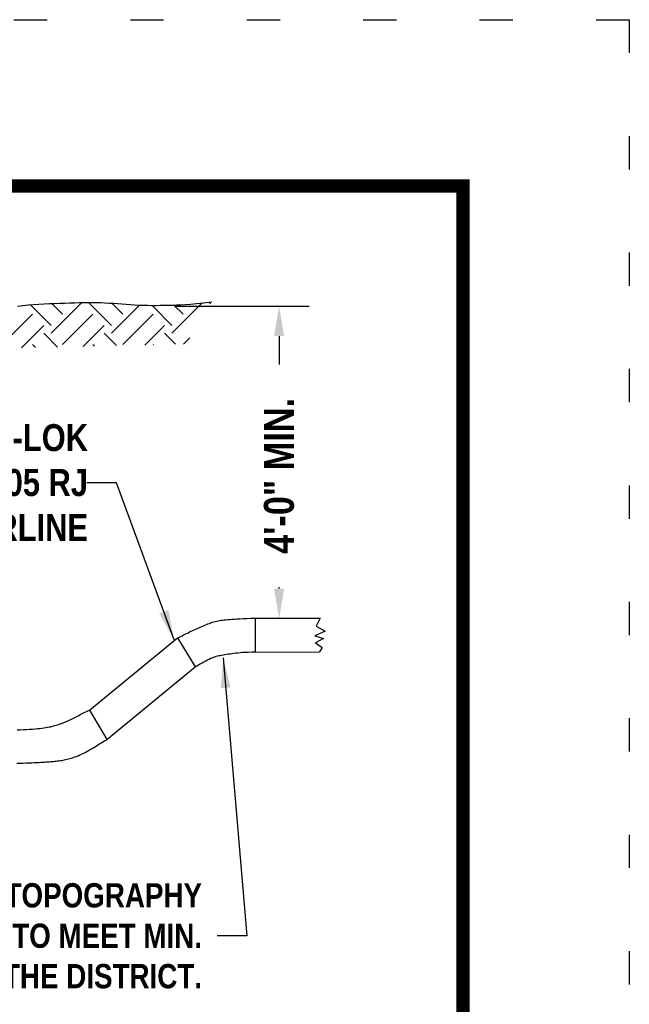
# Model space of a CAD drawing. Header units: feet. Extents: x -0.2 to 9, y 0.5 to 11.5.
# Tile 174 of 174: x 7.2 to 9, y 8.5 to 11.5. Entities that reach past the tile are written whole.
import ezdxf

# ---------------------------------------------------------------- set-up
doc = ezdxf.new("R2010")
doc.units = ezdxf.units.FT
doc.header["$MEASUREMENT"] = 0
doc.linetypes.add('DOT2', pattern=[0.125, 0, -0.125])
doc.linetypes.add('PHANTOM2', pattern=[1.25, 0.625, -0.125, 0.125, -0.125, 0.125, -0.125])
doc.layers.get('0').update_dxf_attribs({"linetype": 'CONTINUOUS'})
doc.layers.get('DEFPOINTS').update_dxf_attribs({"linetype": 'CONTINUOUS'})
for name, color, linetype in [('BORDER', 7, 'CONTINUOUS'), ('DIMENSIONS', 7, 'CONTINUOUS'), ('EARTH', 7, 'CONTINUOUS'), ('PIPE6', 7, 'PHANTOM2')]:
    doc.layers.add(name, color=color, linetype=linetype)
doc.styles.add('TECHNICAL', font='techb___.ttf')
doc.dimstyles.get("Standard").update_dxf_attribs({"dimtxt": 0.18, "dimasz": 0.18, "dimexe": 0.18, "dimexo": 0.0625, "dimgap": 0.09, "dimtad": 0, "dimtih": 1, "dimtoh": 1, "dimdec": 4, "dimzin": 0, "dimdsep": 46, "dimtxsty": 'Standard', "dimcen": 0.09, "dimadec": 0, "dimazin": 0, "dimtfac": 1, "dimtdec": 4, "dimtofl": 0, "dimtmove": 0, "dimatfit": 3, "dimfxl": 1, "dimtolj": 1, "dimtzin": 0, "dimarcsym": 0})

# ---------------------------------------------------------------- blocks, each defined once
blk = doc.blocks.new('*X0')
at = {"color": 0}
for p, q in [((19.8609, 13.2583), (19.7878, 13.3313)), ((19.8609, 13.2317), (19.9669, 13.3378)), ((19.9006, 13.298), (19.863, 13.3356)), ((19.9404, 13.3378), (19.9397, 13.3385)), ((20.073, 13.2583), (19.9916, 13.3396)), ((20.073, 13.2317), (20.1715, 13.3302)), ((20.1128, 13.298), (20.0739, 13.3369)), ((20.2851, 13.2583), (20.214, 13.3294)), ((20.2851, 13.2317), (20.3912, 13.3378)), ((20.3249, 13.298), (20.2925, 13.3304)), ((20.4209, 13.3346), (20.415, 13.3406)), ((19.6885, 13.192), (19.7946, 13.298)), ((19.9006, 13.192), (20.0067, 13.298)), ((20.1128, 13.192), (20.2188, 13.298)), ((19.7558, 13.1798), (19.8343, 13.2583)), ((19.8834, 13.1827), (19.8343, 13.2317)), ((19.973, 13.1848), (20.0465, 13.2583)), ((20.0907, 13.1876), (20.0465, 13.2317)), ((20.1902, 13.1899), (20.2586, 13.2583)), ((20.298, 13.1924), (20.2586, 13.2317)), ((19.8056, 13.1809), (19.7946, 13.192)), ((20.0129, 13.1857), (20.0067, 13.192)), ((20.2202, 13.1906), (20.2188, 13.192)), ((20.326, 13.193), (20.3482, 13.2153))]:
    blk.add_line(p, q, dxfattribs=at)
blk = doc.blocks.new('*D10')
at = {"layer": 'DEFPOINTS', "color": 0, "transparency": 16777216}
for p in [(7.6055, 10.639), (7.9472, 10.639), (7.493, 9.6996)]:
    blk.add_point(p, dxfattribs=at)
at = {"layer": 'DIMENSIONS', "color": 0, "lineweight": -2, "transparency": 16777216}
for p, q in [((7.6368, 10.639), (8.0372, 10.639)), ((7.9472, 10.549), (7.9472, 10.4636)), ((7.9472, 9.7896), (7.9472, 9.7937))]:
    blk.add_line(p, q, dxfattribs=at)
at = {"layer": 'DIMENSIONS', "color": 0, "transparency": 16777216}
for points in [[(7.9322, 10.549), (7.9622, 10.549), (7.9472, 10.639)], [(7.9322, 9.7896), (7.9622, 9.7896), (7.9472, 9.6996)]]:
    blk.add_solid(points, dxfattribs=at)
at = {"layer": 'DIMENSIONS', "color": 7, "transparency": 16777216, "insert": (7.9472, 10.1287), "char_height": 0.09, "attachment_point": 5, "rotation": 90, "style": 'TECHNICAL'}
blk.add_mtext('\\A1;4\'-0" MIN.', dxfattribs=at)

msp = doc.modelspace()

# ---------------------------------------------------------------- linework, layer by layer
at = {"layer": 'BORDER', "const_width": 0.04}
msp.add_lwpolyline([(1, 1), (1, 11), (8.5, 11), (8.5, 1)], close=True, dxfattribs=at)
at = {"layer": 'DEFPOINTS', "linetype": 'DOT2', "ltscale": 2}
msp.add_lwpolyline([(0.5, 0.5), (0.5, 11.5), (9, 11.5), (9, 0.5)], close=True, dxfattribs=at)
at = {"layer": 'EARTH'}
msp.add_lwpolyline([(7.16101, 10.63919), (7.17656, 10.6409), (7.19239, 10.64238), (7.20841, 10.64363), (7.22452, 10.64469), (7.24063, 10.64559), (7.25665, 10.64635), (7.27246, 10.64701), (7.28798, 10.6476), (7.3031, 10.64814), (7.31775, 10.64867), (7.33196, 10.64915), (7.34579, 10.64957), (7.35929, 10.64988), (7.37252, 10.65008), (7.38553, 10.65011), (7.39837, 10.64997), (7.41111, 10.64961), (7.42378, 10.64903), (7.43642, 10.64826), (7.44905, 10.64736), (7.46169, 10.64638), (7.47435, 10.64537), (7.48705, 10.64438), (7.49983, 10.64348), (7.51269, 10.64271), (7.52564, 10.64211), (7.53865, 10.64169), (7.55165, 10.64141), (7.56459, 10.64127), (7.57741, 10.64125), (7.59005, 10.64133), (7.60245, 10.64149), (7.61457, 10.64171), (7.62644, 10.642), (7.6385, 10.64241), (7.65128, 10.64303), (7.66531, 10.64392), (7.68113, 10.64518), (7.69928, 10.64687), (7.72028, 10.64907), (7.74467, 10.65185)], dxfattribs=at)
at = {"layer": 'PIPE6'}
for p, q in [((8.07077, 9.70071), (8.05835, 9.67669)), ((8.08526, 9.66221), (8.05421, 9.64773)), ((8.05835, 9.67669), (8.08526, 9.66221)), ((8.05421, 9.64773), (8.08112, 9.63946)), ((8.08112, 9.63946), (8.05628, 9.62704)), ((8.05628, 9.62704), (8.07698, 9.61256)), ((8.07698, 9.61256), (8.0687, 9.59924))]:
    msp.add_line(p, q, dxfattribs=at)
for points in [[(7.37716, 9.42461), (7.64216, 9.64173), (7.64216, 9.64173), (7.64668, 9.64385), (7.65119, 9.64601), (7.65571, 9.6482), (7.66022, 9.65042), (7.66473, 9.65265), (7.66924, 9.6549), (7.67376, 9.65714), (7.6783, 9.65937), (7.68284, 9.66157), (7.6874, 9.66374), (7.69198, 9.66586), (7.69657, 9.66794), (7.70117, 9.66998), (7.70578, 9.67198), (7.71038, 9.67395), (7.71497, 9.67589), (7.71954, 9.6778), (7.7241, 9.67969), (7.72863, 9.68155), (7.73313, 9.68338), (7.7376, 9.68514), (7.74205, 9.68682), (7.74646, 9.6884), (7.75084, 9.68985), (7.75519, 9.69116), (7.75951, 9.6923), (7.7638, 9.69326), (7.76813, 9.69407), (7.77257, 9.69474), (7.77718, 9.69532), (7.78205, 9.69581), (7.78723, 9.69627), (7.7928, 9.6967), (7.79883, 9.69714), (7.8054, 9.69762), (7.8126, 9.69812), (7.82054, 9.69864), (7.82932, 9.69917), (7.83904, 9.69969), (7.84981, 9.70019), (7.86173, 9.70067), (7.87491, 9.70111)], [(7.87491, 9.70111), (7.87491, 9.59915)], [(7.87491, 9.70111), (8.07067, 9.70085)], [(7.64216, 9.64173), (7.69463, 9.55442)], [(7.42928, 9.33623), (7.69463, 9.55442), (7.69972, 9.55749), (7.70499, 9.56064), (7.71038, 9.56383), (7.71581, 9.56699), (7.72121, 9.57006), (7.72651, 9.57297), (7.73165, 9.57568), (7.73655, 9.57811), (7.74116, 9.58023), (7.74553, 9.58206), (7.74973, 9.58363), (7.75381, 9.58499), (7.75784, 9.58618), (7.7619, 9.58723), (7.76603, 9.58819), (7.77031, 9.58909), (7.7748, 9.58998), (7.77948, 9.59085), (7.78436, 9.5917), (7.78942, 9.59253), (7.79465, 9.59334), (7.80004, 9.59413), (7.80557, 9.5949), (7.81125, 9.59564), (7.81708, 9.59635), (7.82322, 9.59702), (7.82984, 9.59764), (7.83713, 9.5982), (7.84526, 9.59868), (7.85441, 9.59907), (7.86477, 9.59936), (7.87651, 9.59954)], [(7.87491, 9.59915), (8.06871, 9.59957)], [(7.15932, 9.36491), (7.16896, 9.36532), (7.17863, 9.36577), (7.18813, 9.36627), (7.1973, 9.36681), (7.20596, 9.3674), (7.21396, 9.36804), (7.22134, 9.36873), (7.22813, 9.36946), (7.23441, 9.37024), (7.24023, 9.37106), (7.24565, 9.37192), (7.25072, 9.37281), (7.25551, 9.37373), (7.26006, 9.37469), (7.26443, 9.37568), (7.26866, 9.37673), (7.27279, 9.37784), (7.27688, 9.37902), (7.28096, 9.38029), (7.28509, 9.38166), (7.2893, 9.38313), (7.29364, 9.38473), (7.29808, 9.38642), (7.30258, 9.38821), (7.30712, 9.39009), (7.31165, 9.39203), (7.31616, 9.39404), (7.32059, 9.39608), (7.32493, 9.39816), (7.32915, 9.40027), (7.33326, 9.40238), (7.33729, 9.40451), (7.34128, 9.40665), (7.34526, 9.40878), (7.34924, 9.41091), (7.35327, 9.41302), (7.35737, 9.41513), (7.36156, 9.41721), (7.36583, 9.41928), (7.37018, 9.42135), (7.3746, 9.42342), (7.37716, 9.42461)], [(7.37716, 9.42461), (7.42928, 9.33623)], [(7.15882, 9.26493), (7.16813, 9.2652), (7.17741, 9.26548), (7.18651, 9.26577), (7.19527, 9.26606), (7.20353, 9.26636), (7.21117, 9.26667), (7.21823, 9.26697), (7.22475, 9.26729), (7.23081, 9.2676), (7.23645, 9.26792), (7.24174, 9.26825), (7.24675, 9.26857), (7.25152, 9.26891), (7.25612, 9.26925), (7.26057, 9.2696), (7.26489, 9.26997), (7.26911, 9.27036), (7.27323, 9.27077), (7.27729, 9.27122), (7.2813, 9.2717), (7.28529, 9.27222), (7.28926, 9.2728), (7.29325, 9.27343), (7.29727, 9.27413), (7.30135, 9.27491), (7.30549, 9.27578), (7.30972, 9.27676), (7.31407, 9.27786), (7.31854, 9.27908), (7.32315, 9.28044), (7.32789, 9.28195), (7.33276, 9.28361), (7.33773, 9.28543), (7.3428, 9.28742), (7.34795, 9.28958), (7.35317, 9.29192), (7.35844, 9.29445), (7.36374, 9.29716), (7.36906, 9.30003), (7.37437, 9.30301), (7.37963, 9.30606), (7.38481, 9.30915), (7.3899, 9.31223), (7.39485, 9.31526), (7.39964, 9.31821), (7.40427, 9.32105), (7.40876, 9.32379), (7.41317, 9.32648), (7.41756, 9.32914), (7.42198, 9.33182), (7.4265, 9.33455), (7.42928, 9.33623)]]:
    msp.add_lwpolyline(points, dxfattribs=at)

# ---------------------------------------------------------------- block references
at = {"layer": 'EARTH', "xscale": 0.855, "yscale": 0.855, "zscale": 0.855}
msp.add_blockref('*X0', (-9.71887, -0.75532), dxfattribs=at)

# ---------------------------------------------------------------- texts
at = {"layer": 'DIMENSIONS', "attachment_point": 6, "style": 'TECHNICAL'}
for s, insert, char_height in [('CERTA-LOK\\P{\\C7;C-900/905 RJ} \\POR D.I.P. WATERLINE', (7.37273, 10.10804), 0.081), ('22.5° ELBOWS MAX. SHOWN. CONTRACTOR TO VERIFY TOPOGRAPHY\\POF SITE AND PROVIDE PROPER ANGLE ELBOWS TO MEET MIN.\\PCLEARANCES INDICATED. CONFIGURATION TO BE APPROVED THE DISTRICT.', (7.71554, 8.74575), 0.0729)]:
    msp.add_mtext(s, dxfattribs=dict(at, insert=insert, char_height=char_height))

# ---------------------------------------------------------------- dimensions: what is measured, and where the dimension line sits
at = {"layer": 'DIMENSIONS'}
dim = msp.add_linear_dim(base=(7.94723, 10.63903), p1=(7.49296, 9.69963), p2=(7.60552, 10.63903), angle=90, text='4\'-0" MIN.', dimstyle='Standard', override={"dimscale": 0.5, "dimtih": 0, "dimtoh": 0, "dimtxsty": 'TECHNICAL', "dimse1": 1, "dimse2": 0, "dimclrt": 7}, dxfattribs=at)
dim.commit()
dim.dimension.update_dxf_attribs({"geometry": '*D10', "text_midpoint": (7.94723, 10.12866), "dimtype": 160})

# ---------------------------------------------------------------- leaders
at = {"layer": 'DIMENSIONS', "annotation_type": 0, "has_hookline": 1, "hookline_direction": 1}
for points, text_width in [([(7.63155, 9.63575), (7.45884, 10.10804), (7.36884, 10.10804)], 1.152), ([(7.7792, 9.58128), (7.85054, 8.74575), (7.76054, 8.74575)], 3.72493)]:
    msp.add_leader(points, dimstyle='Standard', override={"dimscale": 0.5, "dimtxsty": 'TECHNICAL', "dimclrt": 7}, dxfattribs=dict(at, text_width=text_width))

doc.saveas('drawing.dxf')
